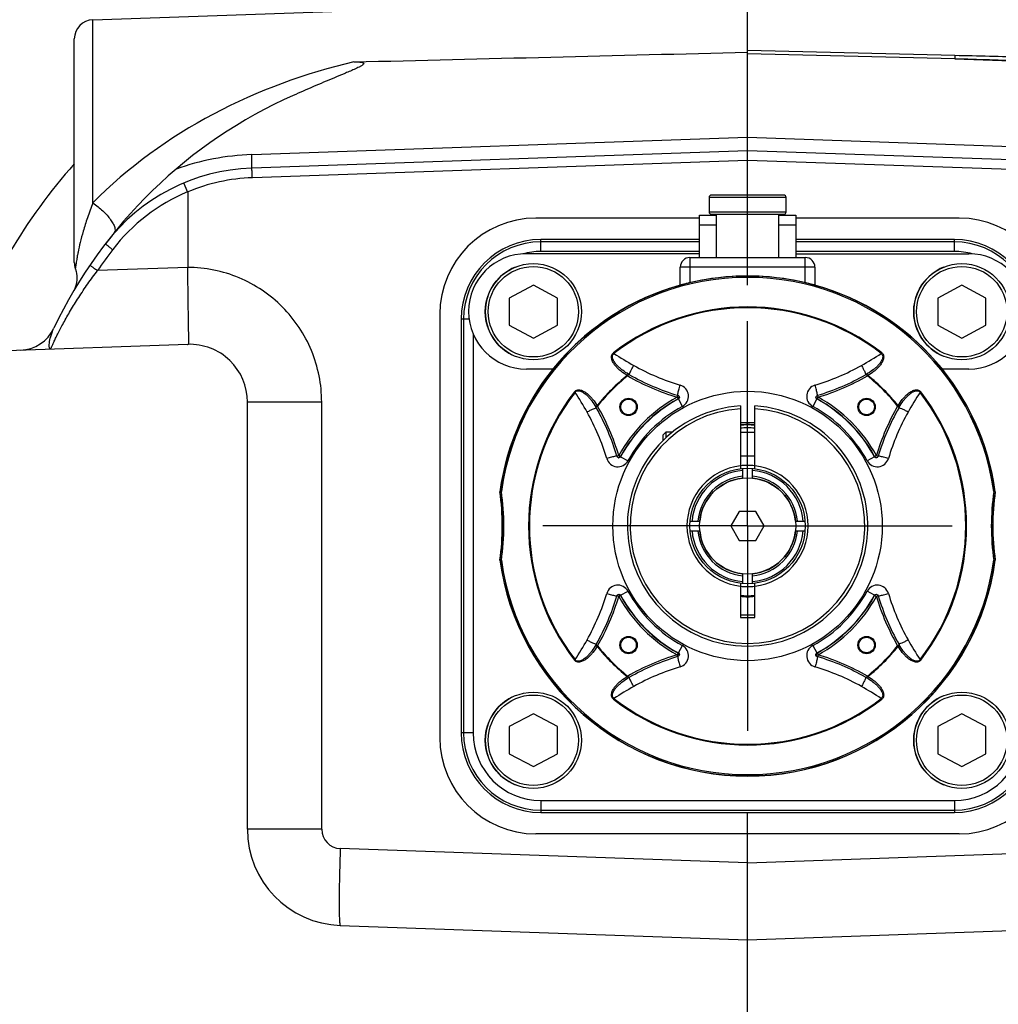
# Model space of a CAD drawing. Header units: millimetres. Extents: x 0 to 1189, y 0 to 841.
# Tile 59 of 68: x 871 to 911, y 431 to 472. Entities that reach past the tile are written whole.
import ezdxf

# ---------------------------------------------------------------- set-up
doc = ezdxf.new("R2010")
doc.units = ezdxf.units.MM
doc.header["$LTSCALE"] = 65.395
doc.linetypes.add('CENTER', pattern=[0.6, 0.375, -0.075, 0.075, -0.075])
doc.layers.get('0').update_dxf_attribs({"linetype": 'CONTINUOUS'})
doc.layers.add('3_ALL_AXES', color=7, linetype='CONTINUOUS')
doc.layers.add('LAY0001', color=7, linetype='CONTINUOUS')
doc.styles.get("Standard").update_dxf_attribs({"font": 'arial.ttf'})
doc.dimstyles.new('DIMSTYLE_2', dxfattribs={"dimtxt": 3, "dimasz": 3, "dimexe": 2, "dimexo": 1.5, "dimgap": 0.75, "dimtad": 1, "dimdec": 1, "dimlfac": 2.5, "dimdsep": 46, "dimtxsty": 'Standard', "dimblk": '_FILLED', "dimblk1": '_FILLED', "dimblk2": '_FILLED', "dimcen": 0.09, "dimadec": 1, "dimazin": 2, "dimtp": 0.5, "dimtm": 0.5, "dimtfac": 1, "dimtdec": 1, "dimtofl": 0, "dimtmove": 0, "dimatfit": 3, "dimldrblk": '_FILLED', "dimfxl": 0, "dimtolj": 1, "dimarcsym": 0})
doc.dimstyles.new('DIMSTYLE_3', dxfattribs={"dimtxt": 3, "dimasz": 3, "dimexe": 2, "dimexo": 1.5, "dimgap": 0.75, "dimtad": 1, "dimdec": 0, "dimlfac": 2.5, "dimdsep": 46, "dimtxsty": 'Standard', "dimblk": '_FILLED', "dimblk1": '_FILLED', "dimblk2": '_FILLED', "dimcen": 0.09, "dimadec": 0, "dimazin": 2, "dimtp": 0.5, "dimtm": 0.5, "dimtfac": 1, "dimtdec": 0, "dimtofl": 0, "dimtmove": 0, "dimatfit": 3, "dimldrblk": '_FILLED', "dimfxl": 0, "dimtolj": 1, "dimarcsym": 0})

# ---------------------------------------------------------------- blocks, each defined once
blk = doc.blocks.new('_FILLED')
at = {"color": 0, "linetype": 'ByBlock'}
blk.add_solid([(0, 0), (-1, 0.25), (-1, -0.25)], dxfattribs=at)
blk = doc.blocks.new('*D4')
at = {"color": 2, "linetype": 'Continuous'}
for p, q in [((901.032, 461.294), (901.032, 583.161)), ((977.832, 529.979), (977.832, 583.161)), ((901.032, 581.161), (939.432, 581.161)), ((977.832, 581.161), (939.432, 581.161))]:
    blk.add_line(p, q, dxfattribs=at)
at = {"color": 2, "linetype": 'Continuous', "xscale": 3, "yscale": 3, "zscale": 3, "rotation": 180}
blk.add_blockref('_FILLED', (901.032, 581.161), dxfattribs=at)
at = {"color": 2, "linetype": 'Continuous', "xscale": 3, "yscale": 3, "zscale": 3}
blk.add_blockref('_FILLED', (977.832, 581.161), dxfattribs=at)
at = {"color": 2, "linetype": 'Continuous', "insert": (939.432, 584.911), "char_height": 3, "width": 6.99257, "attachment_point": 2, "line_spacing_factor": 0.9}
blk.add_mtext('192', dxfattribs=at)
blk = doc.blocks.new('*D5')
at = {"color": 2, "linetype": 'Continuous'}
for p, q in [((901.032, 461.294), (901.032, 596.098)), ((1007.312, 402.179), (1007.312, 596.098)), ((901.032, 594.098), (954.172, 594.098)), ((1007.312, 594.098), (954.172, 594.098))]:
    blk.add_line(p, q, dxfattribs=at)
at = {"color": 2, "linetype": 'Continuous', "xscale": 3, "yscale": 3, "zscale": 3, "rotation": 180}
blk.add_blockref('_FILLED', (901.032, 594.098), dxfattribs=at)
at = {"color": 2, "linetype": 'Continuous', "xscale": 3, "yscale": 3, "zscale": 3}
blk.add_blockref('_FILLED', (1007.312, 594.098), dxfattribs=at)
at = {"color": 2, "linetype": 'Continuous', "insert": (954.172, 597.848), "char_height": 3, "width": 6.99257, "attachment_point": 2, "line_spacing_factor": 0.9}
blk.add_mtext('266', dxfattribs=at)
blk = doc.blocks.new('*D6')
at = {"color": 2, "linetype": 'Continuous'}
for p, q in [((825.417, 452.779), (825.417, 596.098)), ((901.032, 461.294), (901.032, 596.098)), ((825.417, 594.098), (863.224, 594.098)), ((901.032, 594.098), (863.224, 594.098))]:
    blk.add_line(p, q, dxfattribs=at)
at = {"color": 2, "linetype": 'Continuous', "xscale": 3, "yscale": 3, "zscale": 3, "rotation": 180}
blk.add_blockref('_FILLED', (825.417, 594.098), dxfattribs=at)
at = {"color": 2, "linetype": 'Continuous', "xscale": 3, "yscale": 3, "zscale": 3}
blk.add_blockref('_FILLED', (901.032, 594.098), dxfattribs=at)
at = {"color": 2, "linetype": 'Continuous', "insert": (863.224, 597.848), "char_height": 3, "width": 6.99257, "attachment_point": 2, "line_spacing_factor": 0.9}
blk.add_mtext('189', dxfattribs=at)

msp = doc.modelspace()

# ---------------------------------------------------------------- linework, layer by layer
at = {"color": 7, "linetype": 'Continuous'}
for p, q in [((901.032, 465.039), (901.032, 503.503)), ((901.032, 466.879), (880.409, 466.159)), ((921.655, 466.159), (901.032, 466.879)), ((877.746, 465.177), (877.593, 465.541)), ((877.748, 465.166), (877.748, 462.032)), ((899.432, 464.939), (899.432, 464.339)), ((902.532, 465.039), (899.532, 465.039)), ((902.632, 464.339), (902.632, 464.939)), ((899.532, 464.239), (902.532, 464.239)), ((899.732, 464.239), (899.732, 462.439)), ((902.332, 462.439), (902.332, 464.239)), ((899.032, 464.079), (892.232, 464.079)), ((899.032, 462.439), (899.032, 464.199)), ((899.032, 464.199), (899.732, 464.199)), ((902.332, 464.199), (903.032, 464.199)), ((903.032, 464.199), (903.032, 462.439)), ((909.832, 464.079), (903.032, 464.079)), ((899.032, 463.191), (892.432, 463.191)), ((909.632, 463.191), (903.032, 463.191)), ((898.632, 462.439), (903.432, 462.439)), ((898.232, 461.293), (898.232, 462.039)), ((903.832, 462.039), (903.832, 461.293)), ((892.122, 461.286), (891.122, 460.755)), ((893.122, 460.755), (892.122, 461.286)), ((909.941, 461.286), (908.941, 460.755)), ((910.941, 460.755), (909.941, 461.286)), ((891.122, 460.755), (891.122, 459.622)), ((893.122, 459.622), (893.122, 460.755)), ((908.941, 460.755), (908.941, 459.622)), ((910.941, 459.622), (910.941, 460.755)), ((888.232, 460.079), (888.232, 442.479)), ((889.12, 459.879), (889.12, 442.679)), ((891.122, 459.622), (892.122, 459.091)), ((892.122, 459.091), (893.122, 459.622)), ((908.941, 459.622), (909.941, 459.091)), ((909.941, 459.091), (910.941, 459.622)), ((877.748, 458.83), (865.497, 458.402)), ((877.786, 458.849), (877.788, 458.859)), ((877.788, 458.859), (877.79, 458.871)), ((898.134, 456.708), (898.124, 456.711)), ((903.94, 456.711), (903.93, 456.708)), ((880.232, 438.668), (880.232, 456.432)), ((900.732, 456.27), (900.732, 453.66)), ((901.332, 453.66), (901.332, 456.27)), ((897.512, 455.059), (897.632, 455.179)), ((897.512, 455.059), (897.512, 454.83)), ((897.632, 455.179), (897.632, 454.945)), ((897.903, 455.179), (897.632, 455.179)), ((900.732, 455.179), (901.332, 455.179)), ((895.6, 454.187), (895.603, 454.177)), ((901.332, 454.179), (900.732, 454.179)), ((906.461, 454.177), (906.464, 454.187)), ((900.832, 453.269), (900.832, 453.671)), ((901.232, 453.269), (901.232, 453.671)), ((890.73, 452.703), (890.738, 452.703)), ((911.326, 452.703), (911.334, 452.703)), ((900.685, 451.879), (900.339, 451.279)), ((901.378, 451.879), (900.685, 451.879)), ((901.725, 451.279), (901.378, 451.879)), ((898.64, 451.479), (899.042, 451.479)), ((900.339, 451.279), (900.685, 450.679)), ((901.378, 450.679), (901.725, 451.279)), ((903.022, 451.479), (903.423, 451.479)), ((898.64, 451.079), (899.042, 451.079)), ((903.022, 451.079), (903.423, 451.079)), ((900.685, 450.679), (901.378, 450.679)), ((890.738, 449.854), (890.73, 449.854)), ((911.334, 449.854), (911.326, 449.854)), ((900.832, 448.887), (900.832, 449.289)), ((901.232, 448.887), (901.232, 449.289)), ((900.732, 448.898), (900.732, 447.479)), ((901.332, 447.479), (901.332, 448.898)), ((895.603, 448.381), (895.6, 448.371)), ((906.464, 448.371), (906.461, 448.381)), ((900.732, 447.479), (901.332, 447.479)), ((898.124, 445.847), (898.134, 445.85)), ((903.93, 445.85), (903.94, 445.847)), ((892.122, 443.467), (891.122, 442.936)), ((893.122, 442.936), (892.122, 443.467)), ((909.941, 443.467), (908.941, 442.936)), ((910.941, 442.936), (909.941, 443.467)), ((891.122, 442.936), (891.122, 441.803)), ((893.122, 441.803), (893.122, 442.936)), ((908.941, 442.936), (908.941, 441.803)), ((910.941, 441.803), (910.941, 442.936)), ((891.122, 441.803), (892.122, 441.272)), ((892.122, 441.272), (893.122, 441.803)), ((908.941, 441.803), (909.941, 441.272)), ((909.941, 441.272), (910.941, 441.803)), ((892.432, 439.367), (909.632, 439.367)), ((901.032, 331.279), (901.032, 439.367)), ((909.832, 438.479), (892.232, 438.479)), ((884.092, 434.67), (901.032, 434.079)), ((901.032, 434.079), (917.971, 434.67))]:
    msp.add_line(p, q, dxfattribs=at)
at = {"color": 9, "linetype": 'Continuous'}
for p, q in [((909.65, 470.838), (901.032, 471.049)), ((909.65, 470.697), (901.032, 470.912)), ((909.65, 470.697), (912.53, 470.597)), ((880.409, 466.72), (901.032, 467.44)), ((901.032, 467.44), (921.655, 466.72)), ((873.804, 464.714), (873.804, 466.879)), ((901.032, 466.478), (880.436, 465.759)), ((921.627, 465.759), (901.032, 466.478)), ((902.632, 464.939), (899.432, 464.939)), ((899.432, 464.339), (902.632, 464.339)), ((899.032, 463.799), (899.732, 463.799)), ((902.332, 463.799), (903.032, 463.799)), ((892.432, 462.693), (892.432, 463.191)), ((899.032, 463.092), (892.432, 463.092)), ((909.632, 463.092), (903.032, 463.092)), ((909.632, 462.693), (909.632, 463.191)), ((899.032, 462.693), (892.432, 462.693)), ((909.632, 462.693), (903.032, 462.693)), ((898.632, 462.439), (898.632, 461.392)), ((903.432, 461.392), (903.432, 462.439)), ((877.748, 462.028), (874.001, 461.897)), ((903.832, 462.039), (898.232, 462.039)), ((889.455, 459.879), (889.12, 459.879)), ((889.218, 459.879), (889.218, 442.679)), ((889.618, 459.284), (889.618, 442.679)), ((895.454, 458.48), (895.476, 458.452)), ((906.588, 458.452), (906.609, 458.48)), ((896.046, 457.518), (896.03, 457.538)), ((896.046, 457.518), (896.085, 457.588)), ((906.018, 457.518), (905.978, 457.588)), ((906.034, 457.538), (906.018, 457.518)), ((893.859, 456.835), (893.831, 456.856)), ((898.124, 456.711), (898.101, 456.634)), ((898.101, 456.634), (898.139, 456.564)), ((898.139, 456.564), (898.155, 456.56)), ((898.322, 456.252), (898.155, 456.56)), ((903.909, 456.56), (903.742, 456.252)), ((903.924, 456.564), (903.909, 456.56)), ((903.924, 456.564), (903.963, 456.634)), ((903.963, 456.634), (903.94, 456.711)), ((908.233, 456.856), (908.205, 456.835)), ((883.32, 456.432), (880.232, 456.432)), ((883.32, 438.668), (883.32, 456.432)), ((894.792, 456.265), (894.723, 456.225)), ((894.772, 456.281), (894.792, 456.265)), ((907.271, 456.265), (907.291, 456.281)), ((907.271, 456.265), (907.341, 456.225)), ((895.676, 454.21), (895.6, 454.187)), ((895.746, 454.172), (895.676, 454.21)), ((895.746, 454.172), (895.751, 454.156)), ((895.751, 454.156), (896.059, 453.989)), ((906.312, 454.156), (906.005, 453.989)), ((906.317, 454.172), (906.312, 454.156)), ((906.387, 454.21), (906.317, 454.172)), ((906.464, 454.187), (906.387, 454.21)), ((895.675, 448.344), (895.6, 448.371)), ((895.746, 448.386), (895.675, 448.344)), ((895.746, 448.386), (895.751, 448.402)), ((895.751, 448.402), (896.059, 448.569)), ((906.312, 448.402), (906.005, 448.569)), ((906.317, 448.386), (906.312, 448.402)), ((906.317, 448.386), (906.387, 448.348)), ((906.387, 448.348), (906.464, 448.371)), ((894.792, 446.293), (894.723, 446.332)), ((894.792, 446.293), (894.772, 446.277)), ((898.155, 445.998), (898.322, 446.306)), ((903.742, 446.306), (903.909, 445.998)), ((907.271, 446.293), (907.341, 446.332)), ((907.291, 446.277), (907.271, 446.293)), ((898.139, 445.993), (898.101, 445.923)), ((898.101, 445.923), (898.124, 445.847)), ((898.139, 445.993), (898.155, 445.998)), ((903.924, 445.993), (903.909, 445.998)), ((903.924, 445.993), (903.967, 445.922)), ((903.967, 445.922), (903.94, 445.847)), ((893.831, 445.701), (893.859, 445.723)), ((908.205, 445.723), (908.233, 445.701)), ((896.03, 445.02), (896.046, 445.039)), ((896.046, 445.039), (896.085, 444.97)), ((905.978, 444.97), (906.018, 445.039)), ((906.018, 445.039), (906.034, 445.02)), ((895.476, 444.106), (895.454, 444.078)), ((906.609, 444.078), (906.588, 444.106)), ((889.618, 442.679), (889.12, 442.679)), ((892.432, 439.865), (892.432, 439.367)), ((892.432, 439.865), (909.632, 439.865)), ((909.632, 439.865), (909.632, 439.367)), ((892.432, 439.465), (909.632, 439.465)), ((883.32, 438.668), (880.232, 438.668)), ((901.032, 437.277), (884.092, 437.868)), ((901.032, 437.277), (917.971, 437.868))]:
    msp.add_line(p, q, dxfattribs=at)
at = {"color": 3, "linetype": 'Continuous'}
for p, q in [((899.032, 462.599), (891.832, 462.599)), ((903.032, 462.599), (910.232, 462.599)), ((892.936, 457.799), (891.832, 457.799)), ((910.232, 457.799), (909.128, 457.799))]:
    msp.add_line(p, q, dxfattribs=at)
at = {"color": 7, "linetype": 'Continuous'}
for points in [[(877.748, 465.166), (877.748, 465.169), (877.748, 465.172), (877.747, 465.174), (877.746, 465.177)], [(873.073, 461.976), (873.081, 461.951), (873.104, 461.863), (873.121, 461.774), (873.131, 461.684), (873.134, 461.593), (873.131, 461.502), (873.12, 461.412), (873.103, 461.324), (873.079, 461.236), (873.049, 461.151), (873.012, 461.068), (872.97, 460.991)]]:
    msp.add_lwpolyline(points, dxfattribs=at)
for centre, radius in [((892.122, 460.188), 2), ((909.941, 460.188), 2), ((901.032, 451.279), 5.6), ((896.082, 456.229), 0.36), ((896.082, 456.229), 0.323), ((905.982, 456.229), 0.36), ((905.982, 456.229), 0.323), ((901.032, 451.279), 2.4), ((896.082, 446.329), 0.36), ((896.082, 446.329), 0.323), ((905.982, 446.329), 0.36), ((905.982, 446.329), 0.323), ((892.122, 442.369), 2), ((909.941, 442.369), 2)]:
    msp.add_circle(centre, radius, dxfattribs=at)
at = {"color": 9, "linetype": 'Continuous'}
for centre in [(892.122, 460.188), (909.941, 460.188), (892.122, 442.369), (909.941, 442.369)]:
    msp.add_circle(centre, 1.88, dxfattribs=at)
for centre, radius, start, end in [((927.294, 470.767), 17.644, 179.7722, 180.2278), ((880.772, 456.326), 10.4, 92, 109.6965), ((890.343, 450.89), 23.2, 138.2697, 160.8349), ((880.702, 458.164), 7.6, 92.0001, 112.8701), ((880.674, 458.164), 7.6, 112.6589, 142.687), ((892.432, 459.879), 3.213, 90, 180), ((909.632, 459.879), 3.213, 0, 90), ((890.221, 450.887), 19.604, 142.6873, 145.8313), ((892.432, 459.879), 2.814, 90, 105.4913), ((909.632, 459.879), 2.814, 74.6198, 90), ((901.032, 451.279), 10.392, 7.8757, 172.1243), ((901.032, 451.279), 10.337, 7.9412, 172.0588), ((901.032, 451.279), 9.108, 52.24, 127.76), ((901.032, 451.279), 9.073, 52.24, 127.76), ((902.783, 469.531), 13.272, 236.5954, 240.7339), ((899.281, 469.531), 13.272, 299.2661, 303.4046), ((900.967, 466.307), 9.571, 240.7803, 253.374), ((901.097, 466.307), 9.571, 286.6261, 299.2197), ((901.032, 451.279), 8.012, 128.6285, 141.3715), ((901.032, 451.279), 7.987, 128.6285, 141.3715), ((901.032, 466.279), 10.08, 240.3535, 253.0952), ((901.032, 466.279), 10.08, 286.9048, 299.6465), ((901.032, 451.279), 7.987, 38.6285, 51.3715), ((901.032, 451.279), 8.012, 38.6285, 51.3715), ((901.032, 451.279), 9.108, 142.24, 217.76), ((901.032, 451.279), 9.073, 142.24, 217.76), ((882.78, 449.528), 13.272, 29.2661, 33.4047), ((901.032, 451.279), 6.105, 118.6918, 151.3082), ((901.032, 451.279), 6.025, 118.6918, 151.3082), ((901.032, 451.279), 6.014, 118.5848, 151.4152), ((898.108, 456.624), 0.0874, 45.7489, 52.8031), ((898.116, 456.628), 0.079, 4.8329, 11.3944), ((903.948, 456.628), 0.079, 168.5993, 175.154), ((901.032, 451.279), 6.014, 28.5848, 61.4152), ((901.032, 451.279), 6.025, 28.6918, 61.3082), ((901.032, 451.279), 6.105, 28.6918, 61.3082), ((919.284, 449.528), 13.272, 146.5953, 150.7339), ((901.032, 451.279), 9.073, 322.24, 37.76), ((901.032, 451.279), 9.108, 322.24, 37.76), ((886.032, 451.279), 10.08, 16.9048, 29.6465), ((901.032, 451.279), 5.664, 118.5848, 151.4152), ((901.032, 451.279), 5.664, 28.5849, 61.4152), ((916.032, 451.279), 10.08, 150.3535, 163.0952), ((886.004, 451.344), 9.571, 16.6259, 29.2196), ((916.06, 451.344), 9.571, 150.7804, 163.374), ((901.032, 451.279), 4.294, 85.9838, 94.012), ((901.032, 451.279), 4.214, 85.9144, 94.0845), ((901.032, 451.279), 4.08, 85.7834, 94.2163), ((895.683, 454.195), 0.079, 258.5993, 265.154), ((906.38, 454.197), 0.0808, 274.8206, 281.2457), ((906.377, 454.202), 0.0872, 315.6668, 322.7722), ((901.032, 451.279), 2.52, 83.1628, 96.8371), ((880.849, 451.279), 9.991, 351.8029, 8.1971), ((880.715, 451.279), 10.18, 351.9348, 8.0652), ((921.349, 451.279), 10.18, 171.9348, 188.0652), ((921.215, 451.279), 9.991, 171.8029, 188.1971), ((901.032, 451.279), 10.392, 187.8757, 352.1243), ((901.032, 451.279), 10.337, 187.9412, 352.0588), ((901.032, 451.279), 2.52, 263.1629, 276.8371), ((886.004, 451.214), 9.571, 330.7804, 343.374), ((886.032, 451.279), 10.08, 330.3535, 343.0952), ((895.686, 448.356), 0.0872, 135.6668, 142.7722), ((895.676, 448.348), 0.0801, 28.765, 98.4368), ((901.032, 451.279), 6.105, 208.6918, 241.3082), ((901.032, 451.279), 6.025, 208.6918, 241.3082), ((901.032, 451.279), 6.014, 208.5848, 241.4152), ((901.032, 451.279), 5.664, 208.5849, 241.4152), ((901.032, 451.279), 5.664, 298.5848, 331.4152), ((901.032, 451.279), 6.014, 298.5848, 331.4152), ((901.032, 451.279), 6.025, 298.6918, 331.3082), ((901.032, 451.279), 6.105, 298.6918, 331.3082), ((906.38, 448.363), 0.079, 78.5993, 85.154), ((916.032, 451.279), 10.08, 196.9048, 209.6465), ((916.06, 451.214), 9.571, 196.6259, 209.2196), ((882.78, 453.03), 13.272, 326.5953, 330.7339), ((901.032, 451.279), 8.012, 218.6285, 231.3715), ((901.032, 451.279), 7.987, 218.6285, 231.3715), ((901.032, 451.279), 7.987, 308.6285, 321.3715), ((901.032, 451.279), 8.012, 308.6285, 321.3715), ((919.284, 453.03), 13.272, 209.2661, 213.4047), ((901.032, 436.279), 10.08, 106.9048, 119.6465), ((898.116, 445.93), 0.079, 348.5993, 355.154), ((903.963, 445.923), 0.0801, 118.765, 188.4368), ((903.955, 445.933), 0.0874, 225.7489, 232.8031), ((901.032, 436.279), 10.08, 60.3535, 73.0952), ((900.967, 436.251), 9.571, 106.6261, 119.2197), ((901.097, 436.251), 9.571, 60.7803, 73.374), ((902.783, 433.027), 13.272, 119.2661, 123.4046), ((899.281, 433.027), 13.272, 56.5954, 60.7339), ((901.032, 451.279), 9.108, 232.24, 307.76), ((901.032, 451.279), 9.073, 232.24, 307.76), ((892.432, 442.679), 3.213, 180, 270), ((892.432, 442.679), 2.814, 180, 270), ((909.632, 442.679), 3.213, 270, 360), ((909.632, 442.679), 2.814, 270, 360), ((884.12, 438.668), 0.8, 180, 268)]:
    msp.add_arc(centre, radius, start, end, dxfattribs=at)
at = {"color": 7, "linetype": 'Continuous'}
for centre, radius, start, end in [((890.232, 450.89), 20, 113.8783, 154.5067), ((880.688, 458.164), 8, 92, 142.687), ((899.532, 464.939), 0.1, 90, 180), ((902.532, 464.939), 0.1, 0, 90), ((899.532, 464.339), 0.1, 180, 270), ((902.532, 464.339), 0.1, 270, 360), ((892.232, 460.079), 4, 90, 180), ((909.832, 460.079), 4, 0, 90), ((892.432, 459.879), 3.312, 90, 180), ((909.632, 459.879), 3.312, 0, 90), ((898.632, 462.039), 0.4, 90, 180), ((903.432, 462.039), 0.4, 0, 90), ((901.032, 451.279), 10.394, 76.6494, 103.3506), ((901.032, 451.279), 10.4, 105.6185, 172.1274), ((901.032, 451.279), 10.4, 7.8726, 74.3815), ((870.735, 460.186), 1.6, 272.3603, 334.5068), ((877.832, 456.432), 2.4, 0, 92), ((901.241, 466.651), 10.427, 240.3648, 240.6286), ((901.032, 466.279), 10, 240.6286, 253.0952), ((901.032, 466.279), 10, 286.9048, 299.3714), ((900.822, 466.651), 10.427, 299.3714, 299.6352), ((898.101, 456.636), 0.0787, 66.2175, 73.0706), ((898.101, 456.633), 0.0788, 298.7856, 305.659), ((903.962, 456.633), 0.0788, 234.3295, 241.2143), ((903.963, 456.636), 0.0788, 106.9331, 114.3659), ((885.659, 451.069), 10.428, 29.3714, 29.6352), ((886.032, 451.279), 10, 16.9048, 29.3714), ((901.032, 451.279), 5, 93.4399, 86.5602), ((901.032, 451.279), 4.88, 93.5245, 86.4755), ((916.032, 451.279), 10, 150.6286, 163.0952), ((916.405, 451.069), 10.428, 150.3648, 150.6286), ((901.032, 451.279), 4.2, 85.902, 94.0975), ((895.675, 454.21), 0.0788, 196.9331, 204.3659), ((895.677, 454.21), 0.0788, 324.3295, 331.2143), ((901.032, 451.279), 2.9, 95.6063, 95.8933), ((901.032, 451.279), 2.9, 84.059, 84.3835), ((906.386, 454.21), 0.0788, 208.7856, 215.659), ((906.389, 454.21), 0.0787, 336.2175, 343.0706), ((901.032, 451.279), 2.52, 96.8371, 263.1629), ((901.032, 451.279), 2.52, 276.8371, 83.1628), ((901.032, 451.279), 2.32, 94.9454, 175.0546), ((901.032, 451.279), 2.08, 95.5177, 174.4823), ((901.032, 451.279), 2, 95.7392, 174.2608), ((901.032, 451.279), 2.32, 4.9454, 85.0546), ((901.032, 451.279), 2.08, 5.5177, 84.4823), ((901.032, 451.279), 2, 5.7392, 84.2608), ((880.832, 451.279), 10, 351.8104, 8.1896), ((921.232, 451.279), 10, 171.8104, 188.1896), ((901.032, 451.279), 2.32, 184.9454, 265.0546), ((901.032, 451.279), 2.08, 185.5177, 264.4823), ((901.032, 451.279), 2, 185.7392, 264.2608), ((901.032, 451.279), 2.32, 274.9454, 355.0546), ((901.032, 451.279), 2.08, 275.5177, 354.4823), ((901.032, 451.279), 2, 275.7392, 354.2608), ((901.032, 451.279), 10.4, 187.8726, 352.1274), ((886.032, 451.279), 10, 330.6286, 343.0952), ((901.032, 451.279), 2.9, 264.059, 275.9409), ((901.032, 451.279), 2.94, 264.1415, 275.8587), ((906.386, 448.348), 0.0788, 144.3295, 151.2143), ((906.389, 448.348), 0.0788, 16.9331, 24.3659), ((916.032, 451.279), 10, 196.9048, 209.3714), ((901.032, 451.279), 3.7, 265.3453, 274.6556), ((885.658, 451.489), 10.428, 330.3648, 330.6286), ((916.405, 451.489), 10.428, 209.3714, 209.6352), ((901.032, 436.279), 10, 106.9048, 119.3714), ((898.101, 445.922), 0.0788, 286.9331, 294.3659), ((898.101, 445.924), 0.0788, 54.3295, 61.2143), ((901.032, 436.279), 10, 60.6286, 73.0952), ((901.241, 435.907), 10.427, 119.3714, 119.6352), ((900.822, 435.907), 10.427, 60.3648, 60.6286), ((892.432, 442.679), 3.312, 180, 270), ((909.632, 442.679), 3.312, 270, 360), ((892.232, 442.479), 4, 180, 270), ((909.832, 442.479), 4, 270, 360), ((884.232, 438.668), 4, 180, 268)]:
    msp.add_arc(centre, radius, start, end, dxfattribs=at)
at = {"color": 3, "linetype": 'Continuous'}
for centre, start, end in [((891.832, 460.199), 90, 270), ((910.232, 460.199), 270, 90)]:
    msp.add_arc(centre, 2.4, start, end, dxfattribs=at)
at = {"color": 7, "linetype": 'Continuous'}
for points in [[(884.662, 470.573), (890.119, 470.708), (895.575, 470.843), (901.032, 470.978)], [(898.133, 456.708), (898.147, 456.702), (898.16, 456.691), (898.168, 456.678)], [(906.461, 454.178), (906.454, 454.164), (906.444, 454.151), (906.431, 454.143)]]:
    msp.add_open_spline(points, degree=3, dxfattribs=at)
at = {"color": 9, "linetype": 'Continuous'}
for points in [[(912.53, 470.766), (911.57, 470.79), (910.61, 470.814), (909.65, 470.838)], [(912.53, 470.61), (911.57, 470.64), (910.61, 470.669), (909.65, 470.697)], [(898.131, 456.744), (898.131, 456.752), (898.133, 456.76), (898.134, 456.768)], [(898.134, 456.708), (898.144, 456.705), (898.153, 456.7), (898.161, 456.694)], [(898.195, 456.634), (898.197, 456.606), (898.179, 456.573), (898.155, 456.56)], [(898.169, 456.687), (898.181, 456.675), (898.19, 456.659), (898.193, 456.643)], [(903.909, 456.56), (903.884, 456.573), (903.867, 456.606), (903.869, 456.634)], [(903.87, 456.643), (903.876, 456.672), (903.902, 456.699), (903.93, 456.708)], [(903.933, 456.744), (903.932, 456.752), (903.931, 456.76), (903.93, 456.768)], [(895.566, 454.18), (895.557, 454.179), (895.549, 454.178), (895.54, 454.176)], [(895.668, 454.117), (895.639, 454.123), (895.611, 454.149), (895.603, 454.177)], [(895.751, 454.156), (895.738, 454.131), (895.705, 454.114), (895.676, 454.116)], [(906.44, 454.141), (906.428, 454.129), (906.412, 454.121), (906.396, 454.117)], [(906.461, 454.177), (906.458, 454.167), (906.453, 454.158), (906.447, 454.149)], [(895.6, 448.371), (895.605, 448.39), (895.619, 448.407), (895.636, 448.417)], [(895.603, 448.381), (895.606, 448.391), (895.61, 448.4), (895.617, 448.408)], [(895.636, 448.417), (895.645, 448.422), (895.655, 448.425), (895.664, 448.427)], [(906.312, 448.402), (906.326, 448.426), (906.359, 448.444), (906.387, 448.442)], [(906.396, 448.44), (906.425, 448.435), (906.452, 448.409), (906.461, 448.381)], [(906.498, 448.378), (906.506, 448.379), (906.515, 448.38), (906.524, 448.381)], [(898.131, 445.814), (898.131, 445.806), (898.133, 445.798), (898.134, 445.79)], [(898.193, 445.915), (898.188, 445.886), (898.162, 445.858), (898.134, 445.85)], [(898.155, 445.998), (898.179, 445.985), (898.197, 445.952), (898.195, 445.924)], [(903.894, 445.883), (903.889, 445.892), (903.885, 445.902), (903.884, 445.912)], [(903.94, 445.847), (903.921, 445.852), (903.903, 445.866), (903.894, 445.883)], [(903.93, 445.85), (903.92, 445.853), (903.911, 445.858), (903.902, 445.864)], [(903.933, 445.814), (903.932, 445.806), (903.931, 445.798), (903.93, 445.79)]]:
    msp.add_open_spline(points, degree=3, dxfattribs=at)
for points, knots in [([(884.662, 470.573), (882.639, 470.105), (878.692, 468.663), (875.266, 466.189), (873.804, 464.714)], [0, 0, 0, 0, 0.49997, 1, 1, 1, 1]), ([(880.409, 466.159), (880.412, 466.159), (880.41, 466.178), (880.414, 466.199), (880.413, 466.248), (880.414, 466.309), (880.414, 466.389), (880.412, 466.528), (880.41, 466.64), (880.409, 466.72)], [0, 0, 0, 0, 0.016921, 0.06575, 0.146479, 0.258555, 0.40112, 0.573116, 1, 1, 1, 1]), ([(880.436, 465.759), (880.435, 465.81), (880.432, 465.884), (880.427, 465.978), (880.423, 466.038), (880.419, 466.086), (880.416, 466.126), (880.412, 466.143), (880.411, 466.159), (880.409, 466.159)], [0, 0, 0, 0, 0.381865, 0.554428, 0.705753, 0.830009, 0.922461, 0.97965, 1, 1, 1, 1]), ([(873.804, 464.714), (873.723, 464.509), (873.581, 464.119), (873.408, 463.566), (873.282, 463.091), (873.204, 462.746), (873.158, 462.513), (873.133, 462.372), (873.113, 462.253), (873.097, 462.155), (873.087, 462.08), (873.08, 462.031), (873.076, 462.002), (873.074, 461.988), (873.074, 461.981), (873.072, 461.977), (873.073, 461.976)], [0, 0, 0, 0, 0.233489, 0.437961, 0.611351, 0.752737, 0.811328, 0.861862, 0.904396, 0.939003, 0.965779, 0.984819, 0.991465, 0.996208, 0.999052, 1, 1, 1, 1]), ([(873.804, 464.714), (873.95, 464.613), (874.156, 464.447), (874.395, 464.203), (874.54, 464.026), (874.648, 463.856), (874.727, 463.687), (874.739, 463.538), (874.694, 463.483)], [0, 0, 0, 0, 0.334206, 0.494054, 0.639645, 0.76521, 0.866869, 1, 1, 1, 1]), ([(874.325, 463.013), (874.324, 463.011), (874.337, 463.003), (874.348, 462.99), (874.378, 462.967), (874.414, 462.937), (874.46, 462.901), (874.532, 462.845), (874.59, 462.801), (874.629, 462.77)], [0, 0, 0, 0, 0.019511, 0.076125, 0.167987, 0.291726, 0.442777, 0.615518, 1, 1, 1, 1]), ([(872.045, 458.631), (872.043, 458.631), (872.05, 458.642), (872.051, 458.651), (872.064, 458.677), (872.078, 458.709), (872.097, 458.751), (872.13, 458.825), (872.183, 458.938), (872.259, 459.096), (872.352, 459.283), (872.461, 459.494), (872.633, 459.816), (872.88, 460.25), (873.216, 460.792), (873.592, 461.348), (873.861, 461.715), (874.001, 461.897)], [0, 0, 0, 0, 0.001287, 0.00529, 0.012007, 0.021411, 0.033467, 0.048122, 0.084962, 0.131274, 0.186237, 0.248903, 0.318251, 0.472817, 0.642073, 0.819452, 1, 1, 1, 1]), ([(873.684, 462.122), (873.683, 462.12), (873.697, 462.113), (873.708, 462.1), (873.74, 462.08), (873.777, 462.052), (873.825, 462.019), (873.9, 461.966), (873.96, 461.925), (874.001, 461.897)], [0, 0, 0, 0, 0.019444, 0.076029, 0.167868, 0.291591, 0.442638, 0.615396, 1, 1, 1, 1]), ([(883.32, 456.432), (883.32, 457.158), (883.03, 458.626), (881.791, 460.484), (879.94, 461.731), (878.474, 462.028), (877.748, 462.032)], [0, 0, 0, 0, 0.250068, 0.500096, 0.750068, 1, 1, 1, 1]), ([(872.045, 458.631), (872.033, 458.631), (872.004, 458.647), (871.991, 458.703), (871.987, 458.781), (872, 458.937), (872.052, 459.184), (872.127, 459.388), (872.179, 459.498)], [0, 0, 0, 0, 0.038138, 0.093692, 0.17879, 0.293943, 0.603528, 1, 1, 1, 1]), ([(896.03, 457.538), (895.94, 457.59), (895.81, 457.676), (895.653, 457.81), (895.546, 457.922), (895.453, 458.047), (895.384, 458.186), (895.362, 458.32), (895.396, 458.422), (895.433, 458.463), (895.454, 458.48)], [0, 0, 0, 0, 0.24918, 0.373475, 0.497602, 0.621677, 0.74595, 0.870954, 0.935058, 1, 1, 1, 1]), ([(896.085, 457.588), (895.998, 457.638), (895.871, 457.721), (895.715, 457.847), (895.607, 457.951), (895.511, 458.065), (895.446, 458.17), (895.414, 458.262), (895.405, 458.333), (895.423, 458.403), (895.457, 458.439), (895.476, 458.452)], [0, 0, 0, 0, 0.256128, 0.383618, 0.510504, 0.636473, 0.760775, 0.82196, 0.882004, 0.940818, 1, 1, 1, 1]), ([(906.588, 458.452), (906.607, 458.439), (906.64, 458.403), (906.658, 458.333), (906.649, 458.262), (906.617, 458.17), (906.553, 458.065), (906.457, 457.951), (906.349, 457.847), (906.193, 457.721), (906.066, 457.638), (905.978, 457.588)], [0, 0, 0, 0, 0.059176, 0.117987, 0.178036, 0.239222, 0.363525, 0.489494, 0.616381, 0.743872, 1, 1, 1, 1]), ([(906.609, 458.48), (906.631, 458.463), (906.668, 458.422), (906.702, 458.32), (906.68, 458.186), (906.61, 458.047), (906.517, 457.922), (906.41, 457.81), (906.253, 457.676), (906.123, 457.59), (906.034, 457.538)], [0, 0, 0, 0, 0.064943, 0.129047, 0.254051, 0.378325, 0.502399, 0.626525, 0.75082, 1, 1, 1, 1]), ([(896.127, 457.564), (896.124, 457.566), (896.122, 457.58), (896.132, 457.621), (896.165, 457.706), (896.222, 457.822), (896.269, 457.909), (896.295, 457.953)], [0, 0, 0, 0, 0.025988, 0.083341, 0.30948, 0.645243, 1, 1, 1, 1]), ([(905.769, 457.953), (905.794, 457.909), (905.841, 457.822), (905.898, 457.706), (905.931, 457.621), (905.941, 457.58), (905.94, 457.566), (905.936, 457.564)], [0, 0, 0, 0, 0.354757, 0.69052, 0.916659, 0.974012, 1, 1, 1, 1]), ([(896.085, 457.588), (896.078, 457.592), (896.051, 457.57), (896.039, 457.553), (896.03, 457.538)], [0, 0, 0, 0, 0.336828, 1, 1, 1, 1]), ([(906.034, 457.538), (906.025, 457.553), (906.012, 457.57), (905.986, 457.592), (905.978, 457.588)], [0, 0, 0, 0, 0.663172, 1, 1, 1, 1]), ([(893.831, 456.856), (893.848, 456.878), (893.888, 456.915), (893.991, 456.949), (894.125, 456.927), (894.264, 456.857), (894.388, 456.764), (894.5, 456.657), (894.635, 456.5), (894.721, 456.371), (894.772, 456.281)], [0, 0, 0, 0, 0.064943, 0.129047, 0.254051, 0.378325, 0.502399, 0.626525, 0.75082, 1, 1, 1, 1]), ([(893.859, 456.835), (893.872, 456.854), (893.907, 456.888), (893.978, 456.905), (894.049, 456.896), (894.14, 456.864), (894.246, 456.8), (894.359, 456.704), (894.463, 456.596), (894.59, 456.44), (894.673, 456.313), (894.723, 456.225)], [0, 0, 0, 0, 0.059176, 0.117987, 0.178036, 0.239222, 0.363525, 0.489495, 0.616381, 0.743872, 1, 1, 1, 1]), ([(898.134, 456.768), (898.143, 456.824), (898.173, 456.947), (898.208, 457.069), (898.228, 457.136)], [0, 0, 0, 0, 0.449098, 1, 1, 1, 1]), ([(898.322, 456.252), (898.404, 456.297), (898.545, 456.438), (898.599, 456.729), (898.484, 457.001), (898.317, 457.109), (898.228, 457.136)], [0, 0, 0, 0, 0.250918, 0.500771, 0.750072, 1, 1, 1, 1]), ([(903.835, 457.136), (903.746, 457.109), (903.58, 457.001), (903.464, 456.729), (903.519, 456.438), (903.659, 456.297), (903.742, 456.252)], [0, 0, 0, 0, 0.249907, 0.499241, 0.749089, 1, 1, 1, 1]), ([(903.93, 456.768), (903.921, 456.824), (903.891, 456.947), (903.856, 457.069), (903.835, 457.136)], [0, 0, 0, 0, 0.449105, 1, 1, 1, 1]), ([(907.291, 456.281), (907.342, 456.371), (907.429, 456.5), (907.563, 456.657), (907.675, 456.764), (907.8, 456.857), (907.939, 456.927), (908.073, 456.949), (908.175, 456.915), (908.216, 456.878), (908.233, 456.856)], [0, 0, 0, 0, 0.24918, 0.373475, 0.497602, 0.621677, 0.74595, 0.870954, 0.935058, 1, 1, 1, 1]), ([(907.341, 456.225), (907.391, 456.313), (907.474, 456.44), (907.6, 456.596), (907.704, 456.704), (907.818, 456.8), (907.923, 456.864), (908.015, 456.896), (908.086, 456.905), (908.156, 456.888), (908.192, 456.854), (908.205, 456.835)], [0, 0, 0, 0, 0.256128, 0.383618, 0.510504, 0.636473, 0.760775, 0.82196, 0.882004, 0.940818, 1, 1, 1, 1]), ([(898.134, 456.708), (898.131, 456.709), (898.129, 456.725), (898.13, 456.735), (898.131, 456.744)], [0, 0, 0, 0, 0.282032, 1, 1, 1, 1]), ([(903.93, 456.708), (903.933, 456.709), (903.935, 456.725), (903.934, 456.735), (903.933, 456.744)], [0, 0, 0, 0, 0.282033, 1, 1, 1, 1]), ([(894.357, 456.016), (894.401, 456.041), (894.488, 456.088), (894.605, 456.145), (894.69, 456.178), (894.73, 456.188), (894.745, 456.187), (894.746, 456.184)], [0, 0, 0, 0, 0.354756, 0.690519, 0.916658, 0.974011, 1, 1, 1, 1]), ([(894.772, 456.281), (894.758, 456.272), (894.74, 456.259), (894.719, 456.233), (894.723, 456.225)], [0, 0, 0, 0, 0.663172, 1, 1, 1, 1]), ([(907.341, 456.225), (907.345, 456.233), (907.323, 456.259), (907.305, 456.272), (907.291, 456.281)], [0, 0, 0, 0, 0.336828, 1, 1, 1, 1]), ([(907.706, 456.016), (907.662, 456.041), (907.575, 456.089), (907.458, 456.146), (907.374, 456.179), (907.333, 456.188), (907.319, 456.187), (907.317, 456.184)], [0, 0, 0, 0, 0.35702, 0.692957, 0.917589, 0.974291, 1, 1, 1, 1]), ([(895.54, 454.176), (895.484, 454.167), (895.362, 454.137), (895.241, 454.103), (895.175, 454.082)], [0, 0, 0, 0, 0.45122, 1, 1, 1, 1]), ([(895.175, 454.082), (895.202, 453.993), (895.31, 453.827), (895.582, 453.711), (895.873, 453.766), (896.014, 453.907), (896.059, 453.989)], [0, 0, 0, 0, 0.249926, 0.499231, 0.749087, 1, 1, 1, 1]), ([(895.603, 454.177), (895.602, 454.18), (895.585, 454.182), (895.575, 454.181), (895.566, 454.18)], [0, 0, 0, 0, 0.280818, 1, 1, 1, 1]), ([(906.005, 453.989), (906.05, 453.907), (906.191, 453.766), (906.482, 453.711), (906.753, 453.827), (906.862, 453.993), (906.888, 454.082)], [0, 0, 0, 0, 0.250932, 0.500764, 0.750075, 1, 1, 1, 1]), ([(906.387, 454.116), (906.38, 454.115), (906.351, 454.116), (906.323, 454.136), (906.312, 454.156)], [0, 0, 0, 0, 0.228872, 1, 1, 1, 1]), ([(906.466, 454.18), (906.465, 454.18), (906.463, 454.179), (906.461, 454.178), (906.461, 454.177)], [0, 0, 0, 0, 0.600792, 1, 1, 1, 1]), ([(906.524, 454.176), (906.517, 454.178), (906.498, 454.18), (906.478, 454.183), (906.466, 454.18)], [0, 0, 0, 0, 0.36417, 1, 1, 1, 1]), ([(906.889, 454.082), (906.823, 454.103), (906.702, 454.137), (906.58, 454.167), (906.524, 454.176)], [0, 0, 0, 0, 0.548784, 1, 1, 1, 1]), ([(896.059, 448.569), (896.014, 448.651), (895.873, 448.792), (895.582, 448.846), (895.31, 448.731), (895.202, 448.565), (895.175, 448.475)], [0, 0, 0, 0, 0.250932, 0.500764, 0.750075, 1, 1, 1, 1]), ([(906.888, 448.475), (906.862, 448.565), (906.753, 448.731), (906.482, 448.846), (906.191, 448.792), (906.05, 448.651), (906.005, 448.569)], [0, 0, 0, 0, 0.249907, 0.499241, 0.749089, 1, 1, 1, 1]), ([(895.175, 448.475), (895.241, 448.455), (895.362, 448.42), (895.484, 448.39), (895.54, 448.381)], [0, 0, 0, 0, 0.548784, 1, 1, 1, 1]), ([(895.54, 448.381), (895.547, 448.38), (895.566, 448.378), (895.586, 448.375), (895.598, 448.378)], [0, 0, 0, 0, 0.36417, 1, 1, 1, 1]), ([(895.598, 448.378), (895.599, 448.378), (895.601, 448.378), (895.602, 448.38), (895.603, 448.381)], [0, 0, 0, 0, 0.600792, 1, 1, 1, 1]), ([(895.624, 448.416), (895.639, 448.432), (895.688, 448.455), (895.739, 448.425), (895.751, 448.402)], [0, 0, 0, 0, 0.455793, 1, 1, 1, 1]), ([(906.461, 448.381), (906.462, 448.378), (906.478, 448.376), (906.489, 448.377), (906.498, 448.378)], [0, 0, 0, 0, 0.280818, 1, 1, 1, 1]), ([(906.524, 448.381), (906.58, 448.39), (906.702, 448.42), (906.823, 448.455), (906.889, 448.475)], [0, 0, 0, 0, 0.45122, 1, 1, 1, 1]), ([(894.772, 446.277), (894.721, 446.187), (894.635, 446.057), (894.5, 445.901), (894.388, 445.793), (894.264, 445.701), (894.125, 445.631), (893.991, 445.609), (893.888, 445.643), (893.848, 445.68), (893.831, 445.701)], [0, 0, 0, 0, 0.24918, 0.373475, 0.497602, 0.621677, 0.74595, 0.870954, 0.935058, 1, 1, 1, 1]), ([(894.723, 446.332), (894.673, 446.245), (894.59, 446.118), (894.463, 445.962), (894.359, 445.854), (894.246, 445.758), (894.14, 445.694), (894.049, 445.661), (893.978, 445.653), (893.907, 445.67), (893.872, 445.704), (893.859, 445.723)], [0, 0, 0, 0, 0.256128, 0.383618, 0.510504, 0.636473, 0.760775, 0.82196, 0.882004, 0.940818, 1, 1, 1, 1]), ([(894.357, 446.542), (894.402, 446.516), (894.489, 446.469), (894.606, 446.412), (894.69, 446.379), (894.73, 446.369), (894.745, 446.371), (894.746, 446.374)], [0, 0, 0, 0, 0.35702, 0.692957, 0.917589, 0.974291, 1, 1, 1, 1]), ([(894.723, 446.332), (894.719, 446.325), (894.74, 446.299), (894.758, 446.286), (894.772, 446.277)], [0, 0, 0, 0, 0.336828, 1, 1, 1, 1]), ([(898.228, 445.422), (898.317, 445.449), (898.484, 445.557), (898.599, 445.829), (898.545, 446.12), (898.404, 446.261), (898.322, 446.306)], [0, 0, 0, 0, 0.249907, 0.499241, 0.749089, 1, 1, 1, 1]), ([(903.742, 446.306), (903.659, 446.261), (903.519, 446.12), (903.464, 445.829), (903.58, 445.557), (903.746, 445.449), (903.835, 445.422)], [0, 0, 0, 0, 0.250934, 0.500765, 0.750078, 1, 1, 1, 1]), ([(907.291, 446.277), (907.305, 446.286), (907.323, 446.299), (907.345, 446.325), (907.341, 446.332)], [0, 0, 0, 0, 0.663172, 1, 1, 1, 1]), ([(908.233, 445.701), (908.216, 445.68), (908.175, 445.643), (908.073, 445.609), (907.939, 445.631), (907.8, 445.701), (907.675, 445.793), (907.563, 445.901), (907.429, 446.057), (907.342, 446.187), (907.291, 446.277)], [0, 0, 0, 0, 0.064943, 0.129047, 0.254051, 0.378325, 0.502399, 0.626525, 0.75082, 1, 1, 1, 1]), ([(907.706, 446.542), (907.662, 446.517), (907.575, 446.469), (907.459, 446.412), (907.374, 446.379), (907.333, 446.369), (907.319, 446.371), (907.317, 446.374)], [0, 0, 0, 0, 0.354756, 0.690519, 0.916658, 0.974011, 1, 1, 1, 1]), ([(908.205, 445.723), (908.192, 445.704), (908.156, 445.67), (908.086, 445.653), (908.015, 445.661), (907.923, 445.694), (907.818, 445.758), (907.704, 445.854), (907.6, 445.962), (907.474, 446.118), (907.391, 446.245), (907.341, 446.332)], [0, 0, 0, 0, 0.059176, 0.117987, 0.178036, 0.239222, 0.363525, 0.489495, 0.616381, 0.743872, 1, 1, 1, 1]), ([(898.134, 445.85), (898.131, 445.849), (898.129, 445.833), (898.13, 445.823), (898.131, 445.814)], [0, 0, 0, 0, 0.282033, 1, 1, 1, 1]), ([(903.894, 445.871), (903.877, 445.888), (903.856, 445.94), (903.888, 445.987), (903.909, 445.998)], [0, 0, 0, 0, 0.505044, 1, 1, 1, 1]), ([(903.93, 445.85), (903.933, 445.849), (903.935, 445.833), (903.934, 445.823), (903.933, 445.814)], [0, 0, 0, 0, 0.282032, 1, 1, 1, 1]), ([(898.134, 445.79), (898.143, 445.734), (898.173, 445.61), (898.208, 445.489), (898.228, 445.422)], [0, 0, 0, 0, 0.449105, 1, 1, 1, 1]), ([(903.93, 445.79), (903.921, 445.734), (903.891, 445.61), (903.856, 445.489), (903.835, 445.422)], [0, 0, 0, 0, 0.449097, 1, 1, 1, 1]), ([(895.454, 444.078), (895.433, 444.095), (895.396, 444.136), (895.362, 444.238), (895.384, 444.372), (895.453, 444.511), (895.546, 444.635), (895.653, 444.747), (895.81, 444.882), (895.94, 444.968), (896.03, 445.02)], [0, 0, 0, 0, 0.064943, 0.129047, 0.254051, 0.378325, 0.502399, 0.626525, 0.75082, 1, 1, 1, 1]), ([(896.03, 445.02), (896.039, 445.005), (896.051, 444.987), (896.078, 444.966), (896.085, 444.97)], [0, 0, 0, 0, 0.663172, 1, 1, 1, 1]), ([(905.978, 444.97), (905.986, 444.966), (906.012, 444.987), (906.025, 445.005), (906.034, 445.02)], [0, 0, 0, 0, 0.336828, 1, 1, 1, 1]), ([(906.034, 445.02), (906.123, 444.968), (906.253, 444.882), (906.41, 444.747), (906.517, 444.635), (906.61, 444.511), (906.68, 444.372), (906.702, 444.238), (906.668, 444.136), (906.631, 444.095), (906.609, 444.078)], [0, 0, 0, 0, 0.24918, 0.373475, 0.497602, 0.621677, 0.74595, 0.870954, 0.935058, 1, 1, 1, 1]), ([(895.476, 444.106), (895.457, 444.119), (895.423, 444.154), (895.405, 444.225), (895.414, 444.296), (895.446, 444.387), (895.511, 444.493), (895.607, 444.607), (895.715, 444.71), (895.871, 444.837), (895.998, 444.92), (896.085, 444.97)], [0, 0, 0, 0, 0.059176, 0.117987, 0.178036, 0.239222, 0.363525, 0.489494, 0.616381, 0.743872, 1, 1, 1, 1]), ([(896.295, 444.604), (896.269, 444.648), (896.222, 444.735), (896.165, 444.852), (896.132, 444.937), (896.122, 444.977), (896.124, 444.992), (896.127, 444.993)], [0, 0, 0, 0, 0.354757, 0.69052, 0.916659, 0.974012, 1, 1, 1, 1]), ([(905.936, 444.993), (905.94, 444.992), (905.941, 444.977), (905.931, 444.937), (905.898, 444.852), (905.841, 444.735), (905.794, 444.648), (905.769, 444.604)], [0, 0, 0, 0, 0.025988, 0.083341, 0.30948, 0.645243, 1, 1, 1, 1]), ([(905.978, 444.97), (906.066, 444.92), (906.193, 444.837), (906.349, 444.71), (906.457, 444.607), (906.553, 444.493), (906.617, 444.387), (906.649, 444.296), (906.658, 444.225), (906.64, 444.154), (906.607, 444.119), (906.588, 444.106)], [0, 0, 0, 0, 0.256128, 0.383618, 0.510504, 0.636473, 0.760775, 0.82196, 0.882004, 0.940818, 1, 1, 1, 1]), ([(884.092, 437.868), (884.085, 437.661), (884.072, 437.253), (884.058, 436.661), (884.048, 436.116), (884.045, 435.637), (884.047, 435.289), (884.052, 435.058), (884.057, 434.924), (884.063, 434.82), (884.071, 434.74), (884.078, 434.699), (884.086, 434.671), (884.092, 434.67)], [0, 0, 0, 0, 0.194715, 0.381913, 0.554435, 0.70567, 0.829836, 0.880245, 0.92221, 0.955341, 0.979354, 0.994108, 1, 1, 1, 1])]:
    msp.add_open_spline(points, degree=3, knots=knots, dxfattribs=at)
at = {"color": 7, "linetype": 'Continuous'}
for points, knots in [([(884.662, 470.573), (884.704, 470.574), (884.766, 470.575), (884.849, 470.573), (884.91, 470.569), (884.971, 470.562), (885.023, 470.552), (885.077, 470.524), (885.055, 470.472), (885.018, 470.444), (884.974, 470.414), (884.927, 470.387), (884.862, 470.352), (884.777, 470.311), (884.639, 470.248), (884.464, 470.172), (884.181, 470.052), (883.825, 469.905), (883.4, 469.726), (882.977, 469.546), (882.555, 469.363), (882.276, 469.24), (882.136, 469.178)], [0, 0, 0, 0, 0.03407, 0.051062, 0.067977, 0.084701, 0.100807, 0.113969, 0.125113, 0.138608, 0.15306, 0.167965, 0.183128, 0.2139, 0.245013, 0.307737, 0.370765, 0.497047, 0.623217, 0.749103, 0.874682, 1, 1, 1, 1]), ([(877.79, 458.871), (877.792, 458.89), (877.792, 458.936), (877.793, 459.058), (877.789, 459.268), (877.785, 459.583), (877.778, 459.973), (877.772, 460.428), (877.762, 461.12), (877.754, 461.659), (877.748, 462.028)], [0, 0, 0, 0, 0.01791, 0.043441, 0.116607, 0.217285, 0.342356, 0.487933, 0.649478, 1, 1, 1, 1]), ([(898.632, 461.392), (898.581, 461.38), (898.508, 461.362), (898.414, 461.338), (898.354, 461.323), (898.305, 461.31), (898.271, 461.301), (898.251, 461.297), (898.24, 461.294), (898.236, 461.294), (898.232, 461.292), (898.232, 461.293)], [0, 0, 0, 0, 0.37786, 0.549818, 0.701796, 0.827758, 0.922113, 0.956023, 0.980445, 0.995149, 1, 1, 1, 1]), ([(903.832, 461.293), (903.832, 461.292), (903.827, 461.294), (903.823, 461.294), (903.813, 461.297), (903.793, 461.301), (903.758, 461.31), (903.709, 461.323), (903.649, 461.338), (903.556, 461.362), (903.482, 461.38), (903.432, 461.392)], [0, 0, 0, 0, 0.004852, 0.019558, 0.043981, 0.07789, 0.172245, 0.298203, 0.450176, 0.622132, 1, 1, 1, 1]), ([(877.741, 458.83), (877.748, 458.83), (877.761, 458.832), (877.777, 458.833), (877.786, 458.841), (877.786, 458.846), (877.786, 458.849)], [0, 0, 0, 0, 0.426416, 0.711027, 0.858371, 1, 1, 1, 1]), ([(898.168, 456.678), (898.179, 456.661), (898.187, 456.618), (898.163, 456.581), (898.147, 456.569)], [0, 0, 0, 0, 0.499706, 1, 1, 1, 1]), ([(903.916, 456.569), (903.895, 456.585), (903.866, 456.644), (903.906, 456.696), (903.93, 456.707)], [0, 0, 0, 0, 0.500178, 1, 1, 1, 1]), ([(895.741, 454.164), (895.726, 454.142), (895.667, 454.114), (895.614, 454.153), (895.603, 454.177)], [0, 0, 0, 0, 0.500178, 1, 1, 1, 1]), ([(906.431, 454.143), (906.414, 454.132), (906.371, 454.123), (906.334, 454.147), (906.322, 454.164)], [0, 0, 0, 0, 0.499706, 1, 1, 1, 1]), ([(890.738, 452.703), (890.738, 452.705), (890.745, 452.704), (890.762, 452.708), (890.78, 452.707), (890.793, 452.707)], [0, 0, 0, 0, 0.079098, 0.287242, 1, 1, 1, 1]), ([(911.27, 452.707), (911.283, 452.707), (911.302, 452.708), (911.318, 452.704), (911.325, 452.705), (911.326, 452.703)], [0, 0, 0, 0, 0.712776, 0.920906, 1, 1, 1, 1]), ([(890.793, 449.851), (890.78, 449.851), (890.762, 449.85), (890.745, 449.854), (890.738, 449.853), (890.738, 449.854)], [0, 0, 0, 0, 0.712743, 0.9209, 1, 1, 1, 1]), ([(911.326, 449.854), (911.325, 449.853), (911.318, 449.854), (911.302, 449.85), (911.283, 449.851), (911.27, 449.851)], [0, 0, 0, 0, 0.079098, 0.287242, 1, 1, 1, 1]), ([(906.322, 448.394), (906.338, 448.416), (906.397, 448.444), (906.449, 448.405), (906.46, 448.381)], [0, 0, 0, 0, 0.500178, 1, 1, 1, 1]), ([(898.147, 445.988), (898.169, 445.973), (898.197, 445.914), (898.158, 445.861), (898.134, 445.85)], [0, 0, 0, 0, 0.500178, 1, 1, 1, 1])]:
    msp.add_open_spline(points, degree=3, knots=knots, dxfattribs=at)
at = {"layer": '3_ALL_AXES', "color": 2, "linetype": 'CENTER'}
for q in [(901.032, 459.794), (892.517, 451.279), (901.032, 442.764), (909.547, 451.279)]:
    msp.add_line((901.032, 451.279), q, dxfattribs=at)
at = {"layer": '3_ALL_AXES', "color": 7, "linetype": 'Continuous'}
msp.add_circle((901.032, 451.279), 2, dxfattribs=at)
for centre in [(892.122, 460.188), (909.941, 460.188), (892.122, 442.369), (909.941, 442.369)]:
    msp.add_arc(centre, 2, 112.1799, 247.804, dxfattribs=at)
at = {"layer": 'LAY0001', "color": 7, "linetype": 'Continuous'}
for p, q in [((873.804, 472.328), (897.274, 473.148)), ((873.032, 462.229), (873.032, 471.529))]:
    msp.add_line(p, q, dxfattribs=at)
at = {"layer": 'LAY0001', "color": 9, "linetype": 'Continuous'}
msp.add_line((873.804, 466.879), (873.804, 472.328), dxfattribs=at)
at = {"layer": 'LAY0001', "color": 7, "linetype": 'Continuous'}
for centre, start, end in [((873.832, 471.529), 92, 180), ((873.832, 462.229), 180, 198.4333)]:
    msp.add_arc(centre, 0.8, start, end, dxfattribs=at)

# ---------------------------------------------------------------- dimensions: what is measured, and where the dimension line sits
at = {"color": 2, "linetype": 'Continuous'}
dim = msp.add_linear_dim(base=(825.417, 594.098), p1=(901.032, 459.794), p2=(825.417, 451.279), angle=180, dimstyle='DIMSTYLE_2', dxfattribs=at)
dim.commit()
dim.dimension.update_dxf_attribs({"geometry": '*D6', "text_midpoint": (863.353, 594.098), "dimtype": 160})
for base, p2, dimstyle, picture, middle in [((1007.312, 594.098), (1007.312, 400.679), 'DIMSTYLE_3', '*D5', (954.133, 594.098)), ((977.832, 581.161), (977.832, 528.479), 'DIMSTYLE_2', '*D4', (939.544, 581.161))]:
    dim = msp.add_linear_dim(base=base, p1=(901.032, 459.794), p2=p2, dimstyle=dimstyle, dxfattribs=at)
    dim.commit()
    dim.dimension.update_dxf_attribs({"geometry": picture, "text_midpoint": middle, "dimtype": 160})

doc.saveas('drawing.dxf')
